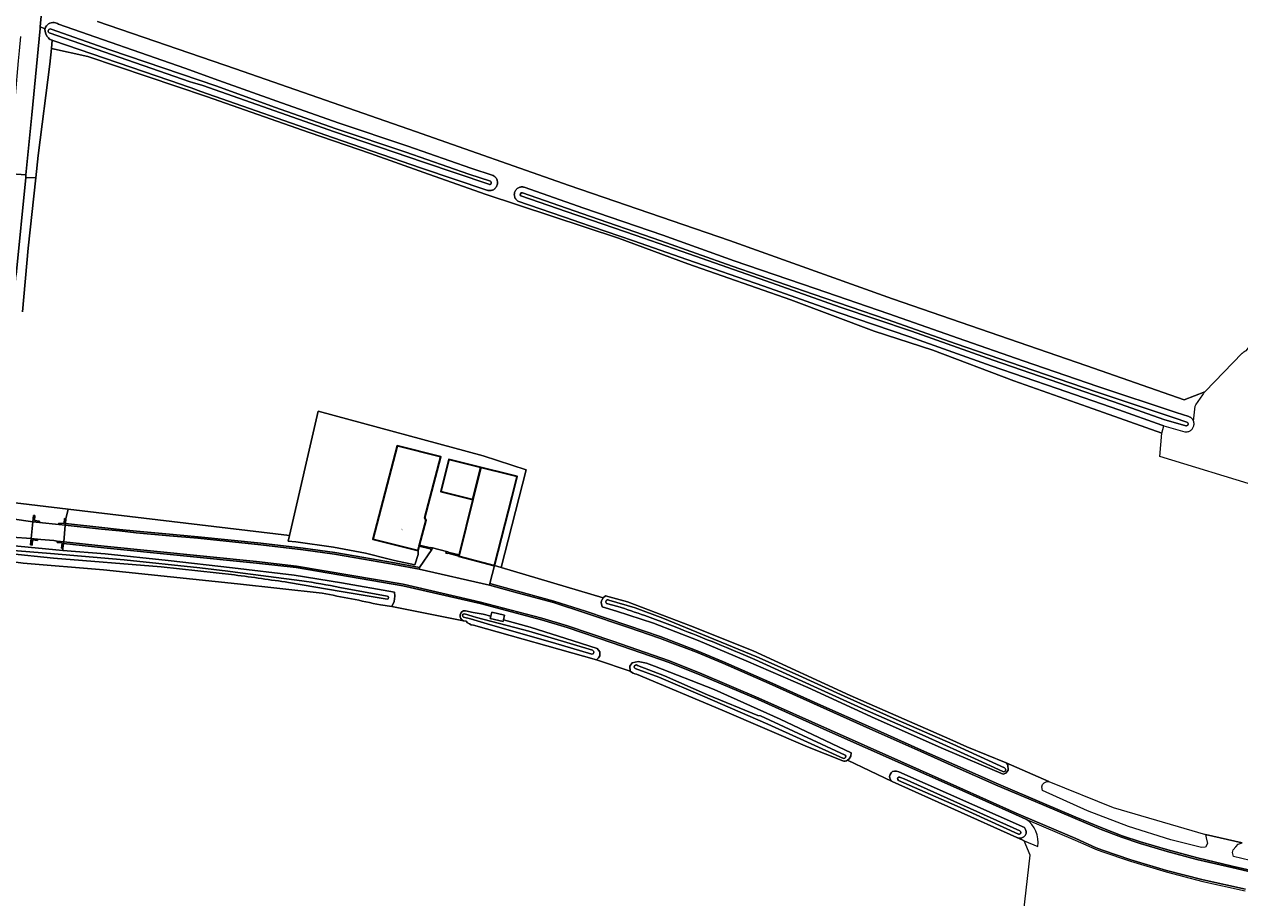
# Model space of a CAD drawing. Header units: metres. Extents: x 201541 to 204988, y 387833 to 394342.
# Tile 185 of 214: x 204003 to 204300, y 391671 to 391884. Entities that reach past the tile are written whole.
import ezdxf
from ezdxf.enums import TextEntityAlignment as Align

# ---------------------------------------------------------------- set-up
doc = ezdxf.new("R2010")
doc.units = ezdxf.units.M
for name, color, linetype, lineweight in [('B-WE-GR-BOUWLAND-GV', 80, 'Continuous', 13), ('B-WE-GR-GROENVOORZIENING-GV', 80, 'Continuous', 18), ('B-WE-IE-TERREINAFSCHEIDING_KUNSTMATIG_MUUR-G', 90, 'IE-TERREINAFSCHEIDING-KUNSTMATIG-DICHT', 18), ('B-WE-IE-TERREINAFSCHEIDING_KUNSTMATIG_MUUR-GV', 90, 'Continuous', 18), ('B-WE-OG-BEBOUWING-GV', 7, 'Continuous', 35), ('B-WE-OG-BEBOUWING-T18', 10, 'Continuous', 18), ('B-WE-OG-BEBOUWING_LAGE TRAFO-GV', 7, 'Continuous', 18), ('B-WE-OG-TERREIN_CULTUURSCHEIDING-GV', 7, 'Continuous', 18), ('B-WE-OG-TERREIN_ERF-GV', 7, 'Continuous', 18), ('B-WE-OG-WATER-GV', 130, 'Continuous', 18), ('B-WE-OG-WATER_SLOOT-GV', 120, 'Continuous', 18), ('B-WE-OG-WEG-GV', 7, 'Continuous', 18), ('B-WE-VH-VERHARDING_ASFALT-GV', 252, 'Continuous', 18), ('B-WE-VH-VERHARDING_BETONSTRAATSTEEN-GV', 252, 'Continuous', 18), ('B-WE-VH-VERHARDING_GRASBETONSTEEN-GV', 70, 'Continuous', 18)]:
    doc.layers.add(name, color=color, linetype=linetype, lineweight=lineweight)
doc.styles.add('NLCS-ISO-M200-T18', font='NLCS-ISO.ttf', dxfattribs={"height": 0.36})
doc.linetypes.add('IE-TERREINAFSCHEIDING-KUNSTMATIG-DICHT', pattern='A,8,-1,[82,NLCS.SHX,S=0.75,R=90,X=0,Y=0],-1', length=10)

msp = doc.modelspace()

# ---------------------------------------------------------------- linework, layer by layer
at = {"layer": 'B-WE-GR-BOUWLAND-GV'}
for points in [[(204020.851, 391884.677), (204054.522, 391873.109), (204098.44, 391857.821), (204135.99, 391844.612), (204175.09, 391831.176), (204214.907, 391816.996), (204262.316, 391800.641), (204286.087, 391792.325)], [(204304.66, 391771.003), (204280.154, 391778.51), (204280.66, 391784.165), (204262.52, 391790.608), (204244.537, 391796.925), (204224.739, 391804.408), (204210.454, 391809.097), (204190.062, 391816.724), (204164.959, 391825.474), (204148.032, 391831.767), (204115.442, 391842.561), (204100.536, 391847.843), (204087.445, 391852.439), (204072.496, 391857.582), (204047.485, 391866.34), (204018.5, 391876.125), (204009.589, 391878.056), (204009.186, 391874.293), (204006.397, 391851.963), (204005.807, 391846.534), (204003.936, 391829.313), (204002.541, 391813.826)], [(204286.087, 391792.325), (204291.113, 391794.279), (204291.22, 391794.383), (204300.26, 391803.668), (204300.325, 391803.744), (204300.493, 391803.907), (204300.677, 391804.052), (204300.875, 391804.178), (204301.084, 391804.283), (204301.302, 391804.368), (204305.297, 391809.805), (204306.475, 391811.194), (204310.549, 391815.9), (204318.656, 391824.674), (204325.333, 391830.848), (204331.807, 391834.154), (204338.381, 391836.51), (204346.911, 391839.548), (204355.355, 391842.89), (204374.534, 391849.822), (204395.27, 391857.196)], [(204013.701, 391765.64), (204067.725, 391759.206), (204074.735, 391789.576), (204114.972, 391778.624), (204125.487, 391775.258), (204119.373, 391751.426), (204144.274, 391743.958), (204144.312, 391744.018), (204144.875, 391744.435), (204150.18, 391742.971), (204165.626, 391737.156), (204180.858, 391731.03), (204204.528, 391720.181), (204228.869, 391709.464), (204233.046, 391707.615), (204242.645, 391703.71), (204253.06, 391699.154), (204268.738, 391692.778), (204291.281, 391686.218), (204300.254, 391684.163)], [(203998.71, 391767.425), (204013.701, 391765.64)], [(204075.702, 391745.089), (204054.987, 391747.395), (204022.3, 391750.799), (204002.712, 391752.474), (203998.501, 391752.983), (203997.114, 391753.418), (203996.618, 391754.521), (203996.567, 391755.557), (203996.998, 391756.619), (203986.554, 391757.981), (203961.628, 391761.232), (203961.96, 391728.079), (203962.605, 391689.488), (203962.644, 391687.162), (203964.319, 391600.914), (203911.565, 391597.286), (203911.345, 391677.332), (203891.631, 391676.247), (203889.515, 391676.22), (203884.452, 391675.695), (203881.95, 391675.389), (203866.731, 391674.142), (203845.931, 391672.367)], [(204110.832, 391738.281), (204110.201, 391738.406), (204092.669, 391741.876), (204089.921, 391742.245)], [(204150.89, 391726.091), (204142.677, 391728.891), (204112.587, 391737.286)], [(204202.749, 391704.176), (204194.128, 391707.624), (204173.296, 391716.573), (204152.374, 391725.314)], [(204245.276, 391685.475), (204214.821, 391699.182), (204203.878, 391704.329)], [(203854.052, 391388.468), (203913.069, 391409.689), (203934.45, 391417.718), (203937.323, 391418.071), (203962.73, 391428.136), (203995.097, 391441.126), (203999.315, 391442.862), (204024.299, 391453.142), (204044.913, 391462.387), (204045.425, 391463), (204078.734, 391477.623), (204112.18, 391493.945), (204161.406, 391521.281), (204216.491, 391550.52), (204233.534, 391560.085), (204233.696, 391561.152), (204236.114, 391577.101), (204239.118, 391602.409), (204245.008, 391650.555), (204248.511, 391681.205), (204247.064, 391684.697), (204245.463, 391685.394)]]:
    msp.add_lwpolyline(points, dxfattribs=at)
for points in [[(204089.921, 391742.245, 0.0098054), (204075.702, 391745.089)], [(204112.587, 391737.286, -0.1889314), (204110.832, 391738.281)], [(204152.374, 391725.314, -0.1105739), (204150.89, 391726.091)], [(204203.878, 391704.329, -0.3140732), (204202.749, 391704.176)], [(204245.463, 391685.394, -0.0361837), (204245.276, 391685.475)]]:
    msp.add_lwpolyline(points, format="xyb", dxfattribs=at)
at = {"layer": 'B-WE-GR-GROENVOORZIENING-GV'}
for points in [[(204011.347, 391883.984), (204042.191, 391873.244), (204050.465, 391870.28), (204064.59, 391865.224), (204079.575, 391859.894), (204096.586, 391854.227), (204111.972, 391848.834), (204117.425, 391847.092), (204117.703, 391846.906), (204117.854, 391846.781), (204117.992, 391846.642), (204118.115, 391846.49), (204118.223, 391846.326), (204118.313, 391846.152), (204118.386, 391845.971), (204118.441, 391845.782), (204118.476, 391845.589), (204118.492, 391845.394), (204118.488, 391845.198), (204118.464, 391845.004), (204118.422, 391844.813), (204118.36, 391844.627), (204118.28, 391844.448), (204118.183, 391844.278), (204118.069, 391844.118), (204117.94, 391843.971), (204117.797, 391843.837), (204117.641, 391843.718), (204117.474, 391843.616), (204117.298, 391843.53), (204117.114, 391843.463), (204116.924, 391843.414), (204116.73, 391843.385), (204116.534, 391843.375), (204116.339, 391843.385), (204116.145, 391843.414), (204115.955, 391843.462), (204115.859, 391843.497), (204099.902, 391848.9), (204078.174, 391856.326), (204046.098, 391867.584), (204043.706, 391868.439), (204042.523, 391868.906), (204041.354, 391869.327), (204010.162, 391879.97)], [(204280.66, 391784.165), (204281.142, 391785.982), (204280.634, 391786.128), (204270.092, 391789.873), (204255.042, 391795.072), (204238.98, 391800.614), (204219.086, 391807.702), (204201.637, 391813.596), (204183.511, 391820.033), (204164.688, 391826.601), (204151.652, 391831.123), (204138.327, 391835.698), (204137.166, 391836.094), (204123.469, 391840.806), (204123.173, 391841.06), (204123.044, 391841.194), (204122.929, 391841.341), (204122.83, 391841.499), (204122.746, 391841.666), (204122.679, 391841.84), (204122.63, 391842.02), (204122.599, 391842.204), (204122.587, 391842.39), (204122.593, 391842.576), (204122.617, 391842.761), (204122.66, 391842.943), (204122.72, 391843.119), (204122.798, 391843.289), (204122.892, 391843.45), (204123.002, 391843.601), (204123.126, 391843.74), (204123.263, 391843.866), (204123.412, 391843.978), (204123.572, 391844.075), (204123.74, 391844.155), (204123.915, 391844.219), (204124.096, 391844.264), (204124.281, 391844.292), (204124.467, 391844.301), (204124.653, 391844.291), (204124.838, 391844.263), (204125.01, 391844.219), (204139.552, 391839.133), (204158.839, 391832.498), (204176.22, 391826.277), (204196.01, 391819.507), (204214.033, 391813.308), (204230.936, 391807.37), (204246.776, 391801.868), (204265.02, 391795.6), (204284.099, 391789.258), (204287.19, 391788.253), (204287.335, 391788.197), (204287.507, 391788.111), (204287.669, 391788.009), (204287.82, 391787.891), (204287.959, 391787.759), (204288.084, 391787.613), (204288.194, 391787.456), (204288.287, 391787.289), (204288.364, 391787.113), (204288.735, 391790.788), (204288.935, 391791.078), (204290.652, 391793.561), (204290.69, 391793.654), (204290.81, 391793.876), (204290.951, 391794.085), (204291.113, 391794.279), (204286.087, 391792.325), (204262.316, 391800.641), (204214.907, 391816.996), (204175.09, 391831.176), (204135.99, 391844.612), (204098.44, 391857.821), (204054.522, 391873.109), (204020.851, 391884.677)], [(204009.805, 391880.072), (204009.589, 391878.056), (204018.5, 391876.125), (204047.485, 391866.34), (204072.496, 391857.582), (204087.445, 391852.439), (204100.536, 391847.843), (204115.442, 391842.561), (204148.032, 391831.767), (204164.959, 391825.474), (204190.062, 391816.724), (204210.454, 391809.097), (204224.739, 391804.408), (204244.537, 391796.925), (204262.52, 391790.608), (204280.66, 391784.165)]]:
    msp.add_lwpolyline(points, dxfattribs=at)
for points in [[(204010.294, 391884.414, -0.1394095), (204011.347, 391883.984)], [(204010.162, 391879.97, -0.0332964), (204009.805, 391880.072)]]:
    msp.add_lwpolyline(points, format="xyb", dxfattribs=at)
at = {"layer": 'B-WE-IE-TERREINAFSCHEIDING_KUNSTMATIG_MUUR-G'}
for points in [[(204005.067, 391762.528), (204005.233, 391764.112), (204005.581, 391764.081), (204005.446, 391762.846), (204006.692, 391762.702), (204006.664, 391762.395)], [(204006.664, 391762.395), (204005.067, 391762.528)], [(204011.416, 391761.905), (204011.445, 391762.212), (204012.686, 391762.102), (204012.792, 391763.345), (204013.134, 391763.309)], [(204012.974, 391761.734), (204011.416, 391761.905)], [(204013.014, 391762.132), (204012.974, 391761.734)], [(204013.134, 391763.309), (204013.014, 391762.132)], [(204006.232, 391758.316), (204006.218, 391758.004), (204004.978, 391758.112), (204004.868, 391756.877), (204004.517, 391756.916), (204004.668, 391758.482)], [(204004.668, 391758.482), (204006.232, 391758.316)], [(204012.418, 391756.103), (204012.093, 391756.133), (204012.225, 391757.37), (204010.989, 391757.505), (204011.02, 391757.831)], [(204011.02, 391757.831), (204012.613, 391757.673)], [(204012.613, 391757.673), (204012.564, 391757.276), (204012.418, 391756.103)], [(204099.376, 391756.622), (204102.054, 391755.974), (204102.026, 391755.875), (204102.457, 391755.745)], [(204102.579, 391756.182), (204102.146, 391756.3), (204102.116, 391756.192), (204099.442, 391756.865)], [(204102.457, 391755.745), (204102.579, 391756.182)], [(204106.009, 391755.304), (204105.881, 391754.893)], [(204109.094, 391754.457), (204106.398, 391755.117), (204106.444, 391755.195), (204106.009, 391755.304)], [(204105.881, 391754.893), (204106.3, 391754.776), (204106.35, 391754.887), (204109.022, 391754.166)]]:
    msp.add_lwpolyline(points, dxfattribs=at)
at = {"layer": 'B-WE-IE-TERREINAFSCHEIDING_KUNSTMATIG_MUUR-GV'}
for points in [[(204005.067, 391762.528), (204006.664, 391762.395), (204006.692, 391762.702), (204005.446, 391762.846), (204005.581, 391764.081), (204005.233, 391764.112)], [(204013.134, 391763.309), (204012.792, 391763.345), (204012.686, 391762.102), (204011.445, 391762.212), (204011.416, 391761.905), (204012.974, 391761.734), (204013.014, 391762.132)], [(204004.668, 391758.482), (204004.517, 391756.916), (204004.868, 391756.877), (204004.978, 391758.112), (204006.218, 391758.004), (204006.232, 391758.316)], [(204011.02, 391757.831), (204010.989, 391757.505), (204012.225, 391757.37), (204012.093, 391756.133), (204012.418, 391756.103), (204012.564, 391757.276), (204012.613, 391757.673)], [(204099.442, 391756.865), (204099.376, 391756.622), (204102.054, 391755.974), (204102.026, 391755.875), (204102.457, 391755.745), (204102.579, 391756.182), (204102.146, 391756.3), (204102.116, 391756.192)], [(204109.022, 391754.166), (204109.094, 391754.457), (204106.398, 391755.117), (204106.444, 391755.195), (204106.009, 391755.304), (204105.881, 391754.893), (204106.3, 391754.776), (204106.35, 391754.887)]]:
    msp.add_lwpolyline(points, close=True, dxfattribs=at)
at = {"layer": 'B-WE-OG-BEBOUWING-GV'}
for points in [[(204099.376, 391756.622), (204099.442, 391756.865), (204101.086, 391762.962), (204100.783, 391763.479), (204104.689, 391778.397), (204094.016, 391781.088), (204088.094, 391758.338), (204099.089, 391755.558)], [(204112.871, 391769.681), (204114.394, 391775.821), (204106.607, 391777.753), (204104.67, 391769.943), (204112.457, 391768.012)], [(204109.094, 391754.457), (204109.022, 391754.166), (204116.459, 391752.234), (204117.364, 391751.999), (204117.566, 391751.946), (204117.776, 391751.905), (204122.038, 391768.73), (204123.265, 391773.573), (204121.328, 391774.063), (204114.394, 391775.821), (204112.871, 391769.681), (204112.457, 391768.012)]]:
    msp.add_lwpolyline(points, close=True, dxfattribs=at)
at = {"layer": 'B-WE-OG-BEBOUWING_LAGE TRAFO-GV'}
msp.add_lwpolyline([(204119.929, 391738.636), (204120.19, 391739.736), (204117.066, 391740.477), (204116.832, 391739.491), (204116.704, 391738.952), (204119.828, 391738.21)], close=True, dxfattribs=at)
at = {"layer": 'B-WE-OG-TERREIN_CULTUURSCHEIDING-GV'}
for points in [[(204002.541, 391813.826), (204003.936, 391829.313), (204005.807, 391846.534), (204003.326, 391846.594), (204001.03, 391822.869)], [(204000, 391763.263), (204005.067, 391762.528), (204005.233, 391764.112), (204005.581, 391764.081), (204005.446, 391762.846), (204006.692, 391762.702), (204006.664, 391762.395), (204007.429, 391762.303), (204010.622, 391761.949), (204011.416, 391761.905), (204011.445, 391762.212), (204012.686, 391762.102), (204012.792, 391763.345), (204013.134, 391763.309), (204013.701, 391765.64), (203998.71, 391767.425)]]:
    msp.add_lwpolyline(points, dxfattribs=at)
msp.add_lwpolyline([(204006.232, 391758.316), (204006.218, 391758.004), (204004.978, 391758.112), (204004.868, 391756.877), (204004.517, 391756.916), (204004.668, 391758.482), (204000, 391758.805), (203989.916, 391759.503), (203988.667, 391758.804), (203986.554, 391757.981), (203996.998, 391756.619), (203998.197, 391756.731), (204001.402, 391756.56), (204010.714, 391755.685), (204012.424, 391755.549), (204012.418, 391756.103), (204012.093, 391756.133), (204012.225, 391757.37), (204010.989, 391757.505), (204011.02, 391757.831), (204010.201, 391757.947), (204007.005, 391758.262)], close=True, dxfattribs=at)
at = {"layer": 'B-WE-OG-TERREIN_ERF-GV'}
msp.add_lwpolyline([(204069.246, 391757.618), (204078.441, 391756.34), (204086.247, 391754.879), (204092.037, 391753.421), (204093.352, 391753.084), (204098.308, 391752.079), (204099.14, 391754.529), (204099.089, 391755.558), (204088.094, 391758.338), (204094.016, 391781.088), (204104.689, 391778.397), (204100.783, 391763.479), (204101.086, 391762.962), (204099.442, 391756.865), (204102.116, 391756.192), (204102.146, 391756.3), (204102.579, 391756.182), (204106.009, 391755.304), (204106.444, 391755.195), (204106.398, 391755.117), (204109.094, 391754.457), (204112.457, 391768.012), (204104.67, 391769.943), (204106.607, 391777.753), (204114.394, 391775.821), (204121.328, 391774.063), (204123.265, 391773.573), (204122.038, 391768.73), (204117.776, 391751.905), (204119.373, 391751.426), (204125.487, 391775.258), (204114.972, 391778.624), (204074.735, 391789.576), (204067.725, 391759.206), (204067.413, 391757.856)], close=True, dxfattribs=at)
at = {"layer": 'B-WE-OG-WATER-GV'}
for points in [[(204009.509, 391882.821, 0.3838313), (204008.869, 391882.57)], [(204008.869, 391882.57, 0.3738562), (204009.036, 391881.917)], [(204116.361, 391844.927, 0.932521), (204116.76, 391845.713)], [(204124.594, 391842.842, 0.8353157), (204124.196, 391842.076)], [(204286.484, 391785.943, 0.9215837), (204286.711, 391786.897)], [(204054.31, 391749.579, -0.0037796), (204067.467, 391747.741)], [(204080.041, 391746.52, 0.0127828), (204070.732, 391748.144)], [(204091.535, 391743.659, 0.9264483), (204091.53, 391744.407)], [(204145.638, 391743.446, 0.9062684), (204145.086, 391742.612)], [(204147.831, 391741.87, -0.0147126), (204154.405, 391739.639)], [(204110.409, 391740.081, 0.843747), (204110.202, 391739.256)], [(204162.664, 391736.543, -0.0066223), (204181.32, 391728.963)], [(204141.517, 391730.218, 0.8036982), (204141.666, 391731.172)], [(204152.618, 391727.498, 1.0341552), (204152.064, 391726.749)], [(204202.923, 391704.766, 0.7537223), (204203.336, 391705.607)], [(204241.818, 391701.595, 0.9881514), (204242.262, 391702.467)], [(204216.87, 391700.142, 1.071115), (204216.338, 391699.43)], [(204245.654, 391686.313, 1.0619108), (204245.977, 391687.079)]]:
    msp.add_lwpolyline(points, format="xyb", dxfattribs=at)
for points in [[(204116.76, 391845.713), (204111.491, 391847.397), (204096.096, 391852.793), (204079.081, 391858.461), (204064.081, 391863.797), (204049.964, 391868.85), (204023.903, 391877.783), (204009.509, 391882.821)], [(204009.036, 391881.917), (204043.433, 391869.95), (204044.062, 391869.743), (204046.557, 391869.029), (204078.67, 391857.758), (204100.39, 391850.334), (204116.361, 391844.927)], [(204124.196, 391842.076), (204137.632, 391837.454), (204138.793, 391837.058), (204152.121, 391832.482), (204165.16, 391827.959), (204183.988, 391821.389), (204202.107, 391814.955), (204219.557, 391809.059), (204239.455, 391801.971), (204255.511, 391796.431), (204270.568, 391791.23), (204281.074, 391787.497), (204286.484, 391785.943)], [(204286.711, 391786.897), (204283.65, 391787.893), (204264.56, 391794.238), (204246.307, 391800.51), (204230.462, 391806.013), (204213.561, 391811.95), (204195.543, 391818.147), (204175.745, 391824.92), (204158.363, 391831.142), (204139.081, 391837.775), (204124.594, 391842.842)], [(204070.732, 391748.144), (204054.481, 391750.288), (204052.677, 391750.531), (204045.805, 391751.316), (204027.394, 391753.22), (204009.417, 391754.81), (203999.277, 391755.636)], [(203999.162, 391754.779), (204010.09, 391753.694), (204036.429, 391751.555), (204054.31, 391749.579)], [(204067.467, 391747.741), (204080.33, 391745.546), (204091.535, 391743.659)], [(204091.53, 391744.407), (204080.041, 391746.52)], [(204242.262, 391702.467), (204229.654, 391708.247), (204215.8, 391714.292), (204203.088, 391720.008), (204191.137, 391725.461), (204181.766, 391729.587), (204168.497, 391735.032), (204158.829, 391738.989), (204152.092, 391741.527), (204145.638, 391743.446)], [(204145.086, 391742.612), (204147.831, 391741.87)], [(204110.202, 391739.256), (204111.908, 391738.819), (204116.771, 391737.367), (204131.918, 391733.106), (204141.517, 391730.218)], [(204141.666, 391731.172), (204126.154, 391735.814), (204113.369, 391739.186), (204112.308, 391739.505), (204110.409, 391740.081)], [(204154.405, 391739.639), (204161.215, 391737.161), (204162.664, 391736.543)], [(204181.32, 391728.963), (204195.714, 391722.362), (204208.202, 391716.644), (204222.853, 391710.19), (204235.786, 391704.364), (204241.818, 391701.595)], [(204152.064, 391726.749), (204157.824, 391724.598), (204168.534, 391720.047), (204184.491, 391713.121), (204202.923, 391704.766)], [(204203.336, 391705.607), (204182.654, 391715.169), (204181.992, 391715.298), (204169.773, 391720.305), (204159.235, 391724.956), (204152.618, 391727.498)], [(204216.338, 391699.43), (204230.692, 391693.094), (204245.654, 391686.313)], [(204245.977, 391687.079), (204217.711, 391699.781), (204216.87, 391700.142)]]:
    msp.add_lwpolyline(points, dxfattribs=at)
at = {"layer": 'B-WE-OG-WATER_SLOOT-GV'}
for points in [[(204008.026, 391882.789, 0.2231148), (204008.864, 391880.652)], [(204010.294, 391884.414, 0.3675947), (204008.055, 391882.907)], [(204008.869, 391882.57, -0.3838313), (204009.509, 391882.821)], [(204011.347, 391883.984, 0.1394095), (204010.294, 391884.414)], [(204009.036, 391881.917, -0.3738562), (204008.869, 391882.57)], [(204008.864, 391880.652, 0.1044275), (204009.805, 391880.072)], [(204009.805, 391880.072, 0.0332964), (204010.162, 391879.97)], [(204116.76, 391845.713, -0.932521), (204116.361, 391844.927)], [(204124.196, 391842.076, -0.8353157), (204124.594, 391842.842)], [(204286.711, 391786.897, -0.9215837), (204286.484, 391785.943)], [(204067.467, 391747.741, 0.0037796), (204054.31, 391749.579)], [(204070.732, 391748.144, -0.0127828), (204080.041, 391746.52)], [(204075.702, 391745.089, -0.0098054), (204089.921, 391742.245)], [(204091.53, 391744.407, -0.9264483), (204091.535, 391743.659)], [(204145.086, 391742.612, -0.9062684), (204145.638, 391743.446)], [(204110.668, 391740.838, 0.8911801), (204110.201, 391738.406)], [(204154.405, 391739.639, 0.0147126), (204147.831, 391741.87)], [(204110.202, 391739.256, -0.843747), (204110.409, 391740.081)], [(204110.832, 391738.281, 0.1889314), (204112.587, 391737.286)], [(204181.32, 391728.963, 0.0066223), (204162.664, 391736.543)], [(204141.666, 391731.172, -0.8036982), (204141.517, 391730.218)], [(204150.89, 391726.091, 0.1105739), (204152.374, 391725.314)], [(204152.064, 391726.749, -1.0341552), (204152.618, 391727.498)], [(204203.336, 391705.607, -0.7537223), (204202.923, 391704.766)], [(204202.749, 391704.176, 0.3140732), (204203.878, 391704.329)], [(204215.851, 391701.677, 0.8440301), (204214.821, 391699.182)], [(204242.262, 391702.467, -0.9881514), (204241.818, 391701.595)], [(204216.338, 391699.43, -1.071115), (204216.87, 391700.142)], [(204245.463, 391685.394, 0.7914388), (204247.09, 391687.904)], [(204245.977, 391687.079, -1.0619108), (204245.654, 391686.313)], [(204245.276, 391685.475, 0.0361837), (204245.463, 391685.394)]]:
    msp.add_lwpolyline(points, format="xyb", dxfattribs=at)
for points in [[(204008.055, 391882.907), (204008.039, 391882.848), (204008.026, 391882.789)], [(204009.509, 391882.821), (204023.903, 391877.783), (204049.964, 391868.85), (204064.081, 391863.797), (204079.081, 391858.461), (204096.096, 391852.793), (204111.491, 391847.397), (204116.76, 391845.713)], [(204010.162, 391879.97), (204041.354, 391869.327), (204042.523, 391868.906), (204043.706, 391868.439), (204046.098, 391867.584), (204078.174, 391856.326), (204099.902, 391848.9), (204115.859, 391843.497), (204115.955, 391843.462), (204116.145, 391843.414), (204116.339, 391843.385), (204116.534, 391843.375), (204116.73, 391843.385), (204116.924, 391843.414), (204117.114, 391843.463), (204117.298, 391843.53), (204117.474, 391843.616), (204117.641, 391843.718), (204117.797, 391843.837), (204117.94, 391843.971), (204118.069, 391844.118), (204118.183, 391844.278), (204118.28, 391844.448), (204118.36, 391844.627), (204118.422, 391844.813), (204118.464, 391845.004), (204118.488, 391845.198), (204118.492, 391845.394), (204118.476, 391845.589), (204118.441, 391845.782), (204118.386, 391845.971), (204118.313, 391846.152), (204118.223, 391846.326), (204118.115, 391846.49), (204117.992, 391846.642), (204117.854, 391846.781), (204117.703, 391846.906), (204117.425, 391847.092), (204111.972, 391848.834), (204096.586, 391854.227), (204079.575, 391859.894), (204064.59, 391865.224), (204050.465, 391870.28), (204042.191, 391873.244), (204011.347, 391883.984)], [(204116.361, 391844.927), (204100.39, 391850.334), (204078.67, 391857.758), (204046.557, 391869.029), (204044.062, 391869.743), (204043.433, 391869.95), (204009.036, 391881.917)], [(204286.484, 391785.943), (204281.074, 391787.497), (204270.568, 391791.23), (204255.511, 391796.431), (204239.455, 391801.971), (204219.557, 391809.059), (204202.107, 391814.955), (204183.988, 391821.389), (204165.16, 391827.959), (204152.121, 391832.482), (204138.793, 391837.058), (204137.632, 391837.454), (204124.196, 391842.076)], [(204124.594, 391842.842), (204139.081, 391837.775), (204158.363, 391831.142), (204175.745, 391824.92), (204195.543, 391818.147), (204213.561, 391811.95), (204230.462, 391806.013), (204246.307, 391800.51), (204264.56, 391794.238), (204283.65, 391787.893), (204286.711, 391786.897)], [(204089.921, 391742.245), (204092.669, 391741.876), (204093.261, 391743.116), (204093.447, 391744.423), (204093.345, 391745.361), (204080.442, 391747.655), (204068.894, 391749.502), (204053.797, 391751.34), (204038.082, 391753.124), (204022.754, 391754.724), (204012.424, 391755.549), (204010.714, 391755.685), (204001.402, 391756.56), (203998.197, 391756.731), (203996.998, 391756.619), (203996.567, 391755.557), (203996.618, 391754.521), (203997.114, 391753.418), (203998.501, 391752.983), (204002.712, 391752.474), (204022.3, 391750.799), (204054.987, 391747.395), (204075.702, 391745.089)], [(203999.277, 391755.636), (204009.417, 391754.81), (204027.394, 391753.22), (204045.805, 391751.316), (204052.677, 391750.531), (204054.481, 391750.288), (204070.732, 391748.144)], [(204054.31, 391749.579), (204036.429, 391751.555), (204010.09, 391753.694), (203999.162, 391754.779)], [(204091.535, 391743.659), (204080.33, 391745.546), (204067.467, 391747.741)], [(204080.041, 391746.52), (204091.53, 391744.407)], [(204145.638, 391743.446), (204152.092, 391741.527), (204158.829, 391738.989), (204168.497, 391735.032), (204181.766, 391729.587), (204191.137, 391725.461), (204203.088, 391720.008), (204215.8, 391714.292), (204229.654, 391708.247), (204242.262, 391702.467)], [(204119.828, 391738.21), (204116.704, 391738.952), (204116.832, 391739.491), (204114.967, 391740.006), (204112.549, 391740.408), (204110.668, 391740.838)], [(204147.831, 391741.87), (204145.086, 391742.612)], [(204110.201, 391738.406), (204110.832, 391738.281)], [(204141.517, 391730.218), (204131.918, 391733.106), (204116.771, 391737.367), (204111.908, 391738.819), (204110.202, 391739.256)], [(204110.409, 391740.081), (204112.308, 391739.505), (204113.369, 391739.186), (204126.154, 391735.814), (204141.666, 391731.172)], [(204112.587, 391737.286), (204142.677, 391728.891), (204143.122, 391729.353), (204143.449, 391729.839), (204143.47, 391730.766), (204142.828, 391731.58), (204136.987, 391733.455), (204126.452, 391736.834), (204119.929, 391738.636), (204119.828, 391738.21)], [(204162.664, 391736.543), (204161.215, 391737.161), (204154.405, 391739.639)], [(204203.878, 391704.329), (204204.35, 391704.713), (204204.728, 391705.311), (204204.764, 391706.127), (204187.472, 391714.377), (204171.353, 391721.623), (204156.831, 391727.29), (204154.852, 391728.049), (204152.8, 391728.443), (204151.316, 391728.099), (204150.765, 391727.31), (204150.89, 391726.091)], [(204241.818, 391701.595), (204235.786, 391704.364), (204222.853, 391710.19), (204208.202, 391716.644), (204195.714, 391722.362), (204181.32, 391728.963)], [(204202.923, 391704.766), (204184.491, 391713.121), (204168.534, 391720.047), (204157.824, 391724.598), (204152.064, 391726.749)], [(204152.618, 391727.498), (204159.235, 391724.956), (204169.773, 391720.305), (204181.992, 391715.298), (204182.654, 391715.169), (204203.336, 391705.607)], [(204152.374, 391725.314), (204173.296, 391716.573), (204194.128, 391707.624), (204202.749, 391704.176)], [(204214.821, 391699.182), (204245.276, 391685.475)], [(204247.09, 391687.904), (204216.474, 391701.499), (204215.851, 391701.677)], [(204245.654, 391686.313), (204230.692, 391693.094), (204216.338, 391699.43)], [(204216.87, 391700.142), (204217.711, 391699.781), (204245.977, 391687.079)]]:
    msp.add_lwpolyline(points, dxfattribs=at)
for points in [[(204123.915, 391844.219), (204123.74, 391844.155), (204123.572, 391844.075), (204123.412, 391843.978), (204123.263, 391843.866), (204123.126, 391843.74), (204123.002, 391843.601), (204122.892, 391843.45), (204122.798, 391843.289), (204122.72, 391843.119), (204122.66, 391842.943), (204122.617, 391842.761), (204122.593, 391842.576), (204122.587, 391842.39), (204122.599, 391842.204), (204122.63, 391842.02), (204122.679, 391841.84), (204122.746, 391841.666), (204122.83, 391841.499), (204122.929, 391841.341), (204123.044, 391841.194), (204123.173, 391841.06), (204123.469, 391840.806), (204137.166, 391836.094), (204138.327, 391835.698), (204151.652, 391831.123), (204164.688, 391826.601), (204183.511, 391820.033), (204201.637, 391813.596), (204219.086, 391807.702), (204238.98, 391800.614), (204255.042, 391795.072), (204270.092, 391789.873), (204280.634, 391786.128), (204281.142, 391785.982), (204286.209, 391784.526), (204286.456, 391784.501), (204286.647, 391784.5), (204286.838, 391784.518), (204287.026, 391784.556), (204287.21, 391784.611), (204287.387, 391784.685), (204287.556, 391784.775), (204287.715, 391784.882), (204287.862, 391785.005), (204287.997, 391785.141), (204288.118, 391785.29), (204288.223, 391785.45), (204288.312, 391785.62), (204288.383, 391785.798), (204288.437, 391785.982), (204288.472, 391786.17), (204288.488, 391786.361), (204288.485, 391786.553), (204288.464, 391786.744), (204288.423, 391786.931), (204288.364, 391787.113), (204288.287, 391787.289), (204288.194, 391787.456), (204288.084, 391787.613), (204287.959, 391787.759), (204287.82, 391787.891), (204287.669, 391788.009), (204287.507, 391788.111), (204287.335, 391788.197), (204287.19, 391788.253), (204284.099, 391789.258), (204265.02, 391795.6), (204246.776, 391801.868), (204230.936, 391807.37), (204214.033, 391813.308), (204196.01, 391819.507), (204176.22, 391826.277), (204158.839, 391832.498), (204139.552, 391839.133), (204125.01, 391844.219), (204124.838, 391844.263), (204124.653, 391844.291), (204124.467, 391844.301), (204124.281, 391844.292), (204124.096, 391844.264)], [(204243.023, 391703.199), (204242.645, 391703.71), (204233.046, 391707.615), (204228.869, 391709.464), (204204.528, 391720.181), (204180.858, 391731.03), (204165.626, 391737.156), (204150.18, 391742.971), (204144.875, 391744.435), (204144.312, 391744.018), (204144.274, 391743.958), (204143.934, 391743.419), (204143.885, 391743.232), (204143.778, 391742.824), (204143.993, 391741.809), (204147.534, 391740.735), (204156.558, 391737.763), (204167.429, 391733.533), (204179.203, 391728.604), (204194.211, 391722.075), (204210.686, 391714.513), (204227.328, 391707.123), (204241.895, 391700.941), (204242.584, 391701.152), (204243.104, 391701.928)]]:
    msp.add_lwpolyline(points, close=True, dxfattribs=at)
at = {"layer": 'B-WE-OG-WEG-GV'}
for points in [[(204015.145, 391971.832), (204012.732, 391946.359), (204006.895, 391883.388)], [(204008.026, 391882.789), (204008.039, 391882.848), (204008.055, 391882.907), (204006.895, 391883.388), (204006.857, 391882.975), (204004.809, 391861.922), (204003.387, 391847.222), (204003.326, 391846.594)], [(204006.895, 391883.388), (204008.055, 391882.907)], [(204003.326, 391846.594), (204005.807, 391846.534), (204006.397, 391851.963), (204009.186, 391874.293), (204009.589, 391878.056), (204009.805, 391880.072)], [(204247.471, 391689.997), (204244.948, 391691.075), (204230.436, 391697.587), (204216.802, 391703.633), (204199.63, 391711.283), (204182.099, 391719.142), (204168.237, 391725.057), (204160.347, 391728.23), (204146.491, 391733.039), (204135.445, 391736.776), (204129.197, 391738.617), (204114.259, 391742.571), (204095.41, 391746.912), (204069.329, 391751.349), (204059.635, 391752.433), (204022.435, 391756.208), (204012.564, 391757.276), (204012.418, 391756.103), (204012.424, 391755.549), (204022.754, 391754.724), (204038.082, 391753.124), (204053.797, 391751.34), (204068.894, 391749.502), (204080.442, 391747.655), (204093.345, 391745.361), (204093.447, 391744.423), (204093.261, 391743.116), (204092.669, 391741.876), (204110.201, 391738.406)], [(204312.38, 391677.448), (204298.086, 391680.873), (204297.886, 391681.797), (204298.028, 391682.49), (204298.672, 391683.215), (204299.289, 391683.848), (204300.254, 391684.163), (204291.281, 391686.218), (204291.458, 391685.394), (204291.748, 391684.047), (204291.282, 391683.122), (204290.331, 391683.045), (204282.846, 391684.927), (204272.47, 391688.151), (204262.509, 391692), (204251.493, 391696.919), (204251.299, 391697.869), (204251.514, 391698.459), (204251.887, 391698.835), (204252.393, 391699.108), (204253.06, 391699.154), (204242.645, 391703.71), (204243.023, 391703.199), (204243.104, 391701.928), (204242.584, 391701.152), (204241.895, 391700.941), (204227.328, 391707.123), (204210.686, 391714.513), (204194.211, 391722.075), (204179.203, 391728.604), (204167.429, 391733.533), (204156.558, 391737.763), (204147.534, 391740.735), (204143.993, 391741.809), (204143.778, 391742.824), (204143.885, 391743.232), (204143.934, 391743.419), (204144.274, 391743.958), (204119.373, 391751.426), (204117.776, 391751.905), (204116.638, 391747.501), (204123.377, 391745.618), (204132.257, 391743.205), (204139.953, 391740.731), (204150.568, 391737.162), (204158.185, 391734.521), (204167.193, 391731.063), (204173.631, 391728.376), (204184.966, 391723.426), (204197.372, 391717.808), (204209.504, 391712.375), (204221.956, 391706.817), (204230.098, 391703.189), (204240.776, 391698.494), (204251.417, 391693.964), (204259.64, 391690.466), (204265.992, 391687.832), (204270.957, 391685.926), (204275.434, 391684.437), (204282.069, 391682.442), (204289.292, 391680.534), (204297.765, 391678.509), (204307.89, 391676.205)], [(204110.668, 391740.838), (204112.549, 391740.408), (204114.967, 391740.006), (204116.832, 391739.491), (204117.066, 391740.477), (204120.19, 391739.736), (204119.929, 391738.636), (204126.452, 391736.834), (204136.987, 391733.455), (204142.828, 391731.58), (204143.47, 391730.766), (204143.449, 391729.839), (204143.122, 391729.353), (204142.677, 391728.891), (204150.89, 391726.091), (204150.765, 391727.31), (204151.316, 391728.099), (204152.8, 391728.443), (204154.852, 391728.049), (204156.831, 391727.29), (204171.353, 391721.623), (204187.472, 391714.377), (204204.764, 391706.127), (204204.728, 391705.311), (204204.35, 391704.713), (204203.878, 391704.329), (204214.821, 391699.182)], [(204215.851, 391701.677), (204216.474, 391701.499), (204247.09, 391687.904)], [(204245.463, 391685.394), (204247.064, 391684.697), (204250.385, 391683.251)]]:
    msp.add_lwpolyline(points, dxfattribs=at)
for points in [[(204008.864, 391880.652, -0.2231148), (204008.026, 391882.789)], [(204008.055, 391882.907, -0.3675947), (204010.294, 391884.414)], [(204009.805, 391880.072, -0.1044275), (204008.864, 391880.652)], [(204110.201, 391738.406, -0.8911801), (204110.668, 391740.838)], [(204214.821, 391699.182, -0.8440301), (204215.851, 391701.677)], [(204250.385, 391683.251, 0.2778216), (204247.471, 391689.997)], [(204247.09, 391687.904, -0.7914388), (204245.463, 391685.394)]]:
    msp.add_lwpolyline(points, format="xyb", dxfattribs=at)
msp.add_lwpolyline([(204099.471, 391751.367), (204102.457, 391755.745), (204102.026, 391755.875), (204102.054, 391755.974), (204099.376, 391756.622), (204099.089, 391755.558), (204099.14, 391754.529), (204098.308, 391752.079), (204093.352, 391753.084), (204092.037, 391753.421), (204086.247, 391754.879), (204078.441, 391756.34), (204069.246, 391757.618), (204067.413, 391757.856), (204067.725, 391759.206), (204013.701, 391765.64), (204013.134, 391763.309), (204013.014, 391762.132), (204021.89, 391761.128), (204026.241, 391760.699), (204030.358, 391760.274), (204038.452, 391759.53), (204045.418, 391758.909), (204060.727, 391757.316), (204071.082, 391756.114), (204078.753, 391755.038), (204085.861, 391753.84), (204093.315, 391752.521)], close=True, dxfattribs=at)
at = {"layer": 'B-WE-VH-VERHARDING_ASFALT-GV'}
for points in [[(204002.069, 391881.015), (204001.752, 391877.505), (204001.532, 391875.063), (204000.768, 391866.584), (204000.439, 391862.934), (204000, 391858.933), (203998.755, 391847.584), (204003.387, 391847.222), (204004.809, 391861.922), (204006.857, 391882.975), (204006.895, 391883.388), (204012.732, 391946.359), (204015.145, 391971.832)], [(203995.956, 391768.067), (203996.372, 391774.112), (204000, 391812.088), (204001.03, 391822.869), (204003.326, 391846.594), (204003.387, 391847.222), (203998.755, 391847.584), (203997.949, 391840.243)], [(204307.802, 391675.815), (204297.674, 391678.119), (204289.194, 391680.146), (204281.96, 391682.057), (204275.313, 391684.056), (204270.822, 391685.549), (204265.844, 391687.46), (204259.485, 391690.097), (204251.26, 391693.596), (204240.617, 391698.127), (204229.936, 391702.823), (204221.793, 391706.452), (204209.341, 391712.01), (204197.208, 391717.443), (204184.803, 391723.061), (204173.474, 391728.008), (204167.044, 391730.692), (204158.048, 391734.145), (204150.439, 391736.783), (204139.828, 391740.351), (204132.143, 391742.821), (204123.271, 391745.232), (204116.538, 391747.114), (204099.397, 391750.973), (204093.244, 391752.128), (204085.793, 391753.446), (204078.692, 391754.642), (204071.032, 391755.717), (204060.683, 391756.919), (204045.379, 391758.511), (204038.416, 391759.132), (204030.319, 391759.876), (204026.201, 391760.301), (204021.848, 391760.73), (204012.974, 391761.734), (204012.613, 391757.673), (204022.477, 391756.606), (204059.677, 391752.831), (204069.385, 391751.745), (204095.488, 391747.304), (204114.355, 391742.959), (204129.305, 391739.002), (204135.566, 391737.157), (204146.621, 391733.417), (204160.487, 391728.605), (204168.39, 391725.427), (204182.259, 391719.508), (204199.793, 391711.648), (204216.964, 391703.999), (204230.599, 391697.952), (204245.108, 391691.441), (204246.812, 391690.713), (204259.658, 391685.227), (204264.626, 391682.975), (204266.144, 391682.405), (204273.091, 391680.052), (204281.763, 391677.465), (204290.687, 391675.114), (204301.054, 391672.841)]]:
    msp.add_lwpolyline(points, dxfattribs=at)
msp.add_lwpolyline([(203984.698, 391764.701), (203984.234, 391760.025), (203988.53, 391759.599), (203989.916, 391759.503), (204000, 391758.805), (204004.668, 391758.482), (204005.067, 391762.528), (204000, 391763.263)], close=True, dxfattribs=at)
at = {"layer": 'B-WE-VH-VERHARDING_BETONSTRAATSTEEN-GV'}
for points in [[(204006.664, 391762.395), (204005.067, 391762.528), (204004.668, 391758.482), (204006.232, 391758.316), (204007.005, 391758.262), (204010.201, 391757.947), (204011.02, 391757.831), (204012.613, 391757.673), (204012.974, 391761.734), (204011.416, 391761.905), (204010.622, 391761.949), (204007.429, 391762.303)], [(204102.579, 391756.182), (204102.457, 391755.745), (204099.471, 391751.367), (204099.397, 391750.973), (204116.538, 391747.114), (204116.638, 391747.501), (204117.776, 391751.905), (204117.566, 391751.946), (204117.364, 391751.999), (204116.459, 391752.234), (204109.022, 391754.166), (204106.35, 391754.887), (204106.3, 391754.776), (204105.881, 391754.893), (204106.009, 391755.304)]]:
    msp.add_lwpolyline(points, close=True, dxfattribs=at)
at = {"layer": 'B-WE-VH-VERHARDING_GRASBETONSTEEN-GV'}
msp.add_lwpolyline([(204099.471, 391751.367), (204093.315, 391752.521), (204085.861, 391753.84), (204078.753, 391755.038), (204071.082, 391756.114), (204060.727, 391757.316), (204045.418, 391758.909), (204038.452, 391759.53), (204030.358, 391760.274), (204026.241, 391760.699), (204021.89, 391761.128), (204013.014, 391762.132), (204012.974, 391761.734), (204021.848, 391760.73), (204026.201, 391760.301), (204030.319, 391759.876), (204038.416, 391759.132), (204045.379, 391758.511), (204060.683, 391756.919), (204071.032, 391755.717), (204078.692, 391754.642), (204085.793, 391753.446), (204093.244, 391752.128), (204099.397, 391750.973)], close=True, dxfattribs=at)
for points in [[(204301.054, 391672.841), (204290.687, 391675.114), (204281.763, 391677.465), (204273.091, 391680.052), (204266.144, 391682.405), (204264.626, 391682.975), (204259.658, 391685.227), (204246.812, 391690.713), (204245.108, 391691.441), (204230.599, 391697.952), (204216.964, 391703.999), (204199.793, 391711.648), (204182.259, 391719.508), (204168.39, 391725.427), (204160.487, 391728.605), (204146.621, 391733.417), (204135.566, 391737.157), (204129.305, 391739.002), (204114.355, 391742.959), (204095.488, 391747.304), (204069.385, 391751.745), (204059.677, 391752.831), (204022.477, 391756.606), (204012.613, 391757.673), (204012.564, 391757.276), (204022.435, 391756.208), (204059.635, 391752.433), (204069.329, 391751.349), (204095.41, 391746.912), (204114.259, 391742.571), (204129.197, 391738.617), (204135.445, 391736.776), (204146.491, 391733.039), (204160.347, 391728.23), (204168.237, 391725.057), (204182.099, 391719.142), (204199.63, 391711.283), (204216.802, 391703.633), (204230.436, 391697.587), (204244.948, 391691.075), (204247.471, 391689.997), (204259.497, 391684.861), (204262.796, 391683.365), (204264.473, 391682.605), (204266.009, 391682.028), (204272.97, 391679.671), (204281.655, 391677.08), (204290.593, 391674.725), (204300.967, 391672.45)], [(204307.89, 391676.205), (204297.765, 391678.509), (204289.292, 391680.534), (204282.069, 391682.442), (204275.434, 391684.437), (204270.957, 391685.926), (204265.992, 391687.832), (204259.64, 391690.466), (204251.417, 391693.964), (204240.776, 391698.494), (204230.098, 391703.189), (204221.956, 391706.817), (204209.504, 391712.375), (204197.372, 391717.808), (204184.966, 391723.426), (204173.631, 391728.376), (204167.193, 391731.063), (204158.185, 391734.521), (204150.568, 391737.162), (204139.953, 391740.731), (204132.257, 391743.205), (204123.377, 391745.618), (204116.638, 391747.501), (204116.538, 391747.114), (204123.271, 391745.232), (204132.143, 391742.821), (204139.828, 391740.351), (204150.439, 391736.783), (204158.048, 391734.145), (204167.044, 391730.692), (204173.474, 391728.008), (204184.803, 391723.061), (204197.208, 391717.443), (204209.341, 391712.01), (204221.793, 391706.452), (204229.936, 391702.823), (204240.617, 391698.127), (204251.26, 391693.596), (204259.485, 391690.097), (204265.844, 391687.46), (204270.822, 391685.549), (204275.313, 391684.056), (204281.96, 391682.057), (204289.194, 391680.146), (204297.674, 391678.119), (204307.802, 391675.815)]]:
    msp.add_lwpolyline(points, dxfattribs=at)

# ---------------------------------------------------------------- texts
at = {"layer": 'B-WE-OG-BEBOUWING-T18', "style": 'NLCS-ISO-M200-T18'}
msp.add_text('15', height=0.36, rotation=345.9, dxfattribs=at).set_placement((204095.253, 391760.654), align=Align.MIDDLE)

doc.saveas('drawing.dxf')
